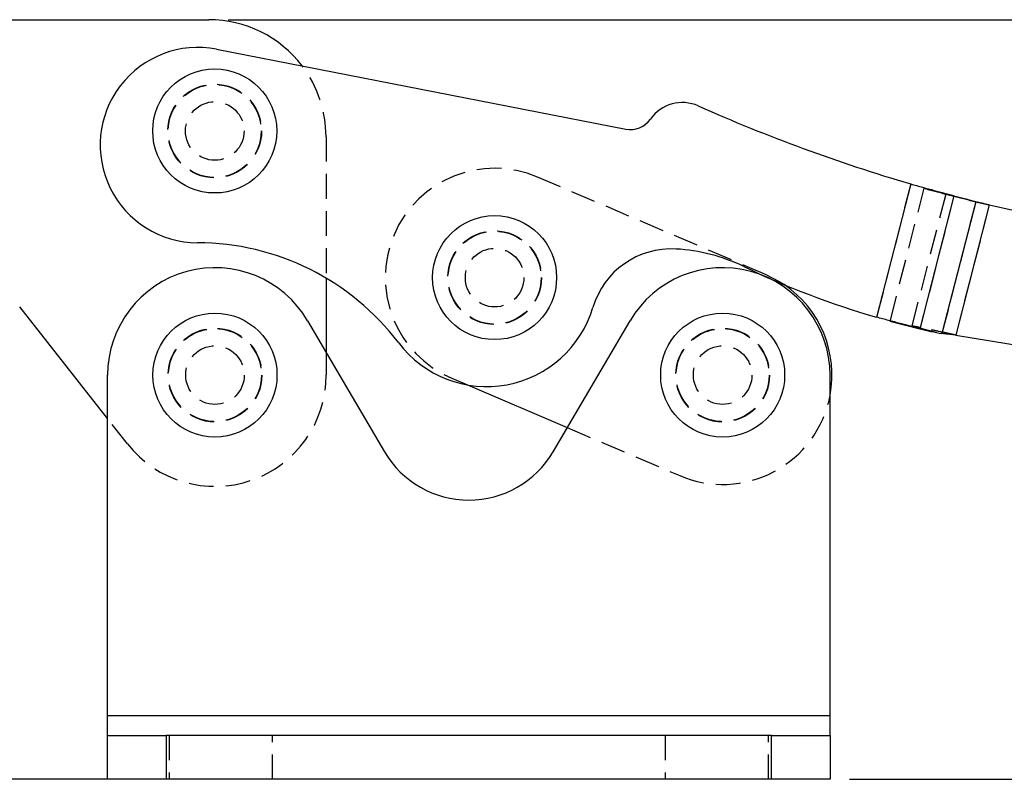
# Model space of a CAD drawing. Extents: x 40 to 416, y 11 to 279.
# Tile 15 of 39: x 108 to 158, y 221 to 260. Entities that reach past the tile are written whole.
import ezdxf

# ---------------------------------------------------------------- set-up
doc = ezdxf.new("R2010")
doc.units = 0
doc.linetypes.add('HIDDEN', pattern=[1.905, 1.27, -0.635])
doc.layers.get('0').update_dxf_attribs({"linetype": 'CONTINUOUS'})
doc.styles.add('SLDTEXTSTYLE0', font='TXT', dxfattribs={"width": 0.75})
doc.dimstyles.new('SLDDIMSTYLE0', dxfattribs={"dimtxt": 3.5, "dimasz": 3.302, "dimexe": 0, "dimexo": 0.0625, "dimgap": 0.875, "dimtad": 1, "dimdec": 0, "dimrnd": 1e-09, "dimzin": 12, "dimtxsty": 'SLDTEXTSTYLE0', "dimsah": 1, "dimcen": 0.09, "dimazin": 3, "dimtfac": 1, "dimtdec": 0, "dimtofl": 0, "dimtmove": 0, "dimatfit": 3, "dimtolj": 1, "dimtzin": 12})

# ---------------------------------------------------------------- blocks, each defined once
blk = doc.blocks.new('_D')
at = {"color": 179, "linetype": 'CONTINUOUS'}
for p, q in [((55.196, 247.597), (43.65, 247.597)), ((44.65, 221.166), (44.65, 247.597)), ((114.048, 221.166), (43.65, 221.166))]:
    blk.add_line(p, q, dxfattribs=at)
for points in [[(44.65, 247.597), (44.142, 244.295), (45.158, 244.295)], [(44.65, 221.166), (45.158, 224.468), (44.142, 224.468)]]:
    blk.add_solid(points, dxfattribs=at)
at = {"color": 179, "linetype": 'CONTINUOUS', "insert": (40.138, 231.904, 0.1), "char_height": 3.5, "attachment_point": 1, "rotation": 90, "style": 'SLDTEXTSTYLE0'}
blk.add_mtext('26', dxfattribs=at)
blk = doc.blocks.new('_D_1')
at = {"color": 179, "linetype": 'CONTINUOUS'}
for p, q in [((118.227, 260.066), (212.043, 260.066)), ((211.043, 260.066), (211.043, 221.166)), ((150.048, 221.166), (212.043, 221.166))]:
    blk.add_line(p, q, dxfattribs=at)
for points in [[(211.043, 260.066), (210.535, 256.764), (211.551, 256.764)], [(211.043, 221.166), (211.551, 224.468), (210.535, 224.468)]]:
    blk.add_solid(points, dxfattribs=at)
at = {"color": 179, "linetype": 'CONTINUOUS', "insert": (206.531, 237.781, 0.1), "char_height": 3.5, "attachment_point": 1, "rotation": 90, "style": 'SLDTEXTSTYLE0'}
blk.add_mtext('39', dxfattribs=at)

msp = doc.modelspace()

# ---------------------------------------------------------------- linework, layer by layer
at = {"color": 7, "linetype": 'CONTINUOUS'}
for p, q in [((97.48341, 260.04379), (117.22708, 260.06598)), ((117.62571, 258.55403), (138.58054, 254.46568)), ((153.17878, 251.65329), (151.43001, 244.82779)), ((155.39417, 251.04077), (153.65107, 244.23743)), ((156.51025, 250.74241), (154.78032, 243.99047)), ((156.51025, 250.74241), (155.89345, 250.90044)), ((157.19993, 250.58525), (155.49128, 243.91636)), ((123.24196, 246.82656), (123.24624, 243.02399)), ((112.04753, 239.63845), (107.5453, 245.36011)), ((122.28985, 244.65209), (126.23634, 237.93382)), ((134.85873, 237.93382), (138.80522, 244.65209)), ((152.10987, 244.6323), (153.65107, 244.23743)), ((155.49128, 243.91636), (159.04578, 243.3372)), ((112.04753, 224.41633), (112.04753, 241.86633)), ((149.04753, 224.41633), (149.04753, 241.86633)), ((130.4716, 241.36374), (135.58907, 239.17711)), ((149.04753, 224.41633), (112.04753, 224.41633)), ((112.04753, 223.41633), (112.04753, 224.41633)), ((149.04753, 223.41633), (149.04753, 224.41633)), ((112.04753, 221.16633), (112.04753, 223.41633)), ((112.04753, 223.41633), (115.04753, 223.41633)), ((115.04753, 223.41633), (115.04753, 221.16633)), ((146.04753, 223.41633), (115.04753, 223.41633)), ((146.04753, 221.16633), (146.04753, 223.41633)), ((146.04753, 223.41633), (149.04753, 223.41633)), ((149.04753, 223.41633), (149.04753, 221.16633)), ((115.04753, 221.16633), (112.04753, 221.16633)), ((146.04753, 221.16633), (115.04753, 221.16633)), ((149.04753, 221.16633), (146.04753, 221.16633))]:
    msp.add_line(p, q, dxfattribs=at)
at = {"color": 7, "linetype": 'HIDDEN'}
for p, q in [((123.23382, 254.07273), (123.24196, 246.82656)), ((145.7479, 247.01593), (134.06935, 252.00605)), ((153.17878, 251.65329), (151.43001, 244.82779)), ((153.85296, 251.43565), (152.10987, 244.6323)), ((154.96904, 251.13729), (153.23911, 244.38534)), ((155.39417, 251.04077), (153.85296, 251.43565)), ((154.85452, 251.16647), (156.39573, 250.77159)), ((155.39417, 251.04077), (153.65107, 244.23743)), ((156.51025, 250.74241), (154.78032, 243.99047)), ((155.89345, 250.90044), (155.49535, 251.00244)), ((157.19993, 250.58525), (155.49128, 243.91636)), ((153.23911, 244.38534), (154.78032, 243.99047)), ((123.24624, 243.02399), (123.24753, 241.87274)), ((129.66861, 241.70686), (130.4716, 241.36374)), ((113.06805, 238.34153), (112.04753, 239.63845)), ((135.58907, 239.17711), (141.34716, 236.71673)), ((149.04753, 224.41633), (112.04753, 224.41633)), ((115.04753, 223.41633), (115.04753, 221.16633)), ((115.19753, 223.41633), (115.19753, 221.16633)), ((120.49753, 221.16633), (120.49753, 223.41633)), ((140.59753, 223.41633), (140.59753, 221.16633)), ((145.89753, 221.16633), (145.89753, 223.41633)), ((146.04753, 221.16633), (146.04753, 223.41633))]:
    msp.add_line(p, q, dxfattribs=at)
at = {"color": 7, "linetype": 'CONTINUOUS', "flags": 128}
msp.add_lwpolyline([(157.19993, 250.58525), (159.27605, 250.12538), (159.44109, 250.09107)], dxfattribs=at)
at = {"color": 7, "linetype": 'HIDDEN', "flags": 128}
msp.add_lwpolyline([(146.69546, 246.4978), (146.45837, 246.65037), (145.7479, 247.01593)], dxfattribs=at)
at = {"color": 7, "linetype": 'CONTINUOUS'}
for centre in [(117.53349, 254.36632), (131.86898, 246.85645), (117.54753, 241.86633), (143.54753, 241.86633)]:
    msp.add_circle(centre, 3.175, dxfattribs=at)
at = {"color": 7, "linetype": 'HIDDEN'}
for centre, radius in [((117.53349, 254.36632), 2.4), ((117.53349, 254.36632), 2.38125), ((117.53349, 254.36632), 1.5), ((131.86898, 246.85645), 2.4), ((131.86898, 246.85645), 2.38125), ((131.86898, 246.85645), 1.5), ((117.54753, 241.86633), 2.4), ((117.54753, 241.86633), 2.38125), ((143.54753, 241.86633), 2.4), ((143.54753, 241.86633), 2.38125), ((117.54753, 241.86633), 1.5), ((143.54753, 241.86633), 1.5)]:
    msp.add_circle(centre, radius, dxfattribs=at)
at = {"color": 7, "linetype": 'CONTINUOUS'}
for centre, radius, start, end in [((117.23382, 254.06599), 6, 37.263062, 90.064395), ((116.66825, 253.64656), 5, 78.960107, 269.808106), ((141.48525, 253.8224), 2, 66.06776, 144.781475), ((178.12116, 336.37058), 88.31274, 246.0677599, 253.5945693), ((138.82185, 255.70251), 1.26015, 258.960107, 324.781475), ((167.35589, 293.54941), 44.15956, 254.28366, 255.782628), ((116.60797, 235.64666), 13, 37.235044, 89.808106), ((140.91747, 244.14161), 4.18871, 86.584284, 163.496122), ((140.61475, 239.06967), 9.26968, 64.356792, 86.584284), ((117.54753, 241.86633), 5.5, 30.43112, 180), ((143.54753, 241.86633), 5.5, 0, 149.56888), ((163.69904, 287.15722), 44.07165, 244.356792, 253.835952), ((143.54753, 241.86633), 5.6, 349.155937, 55.796746), ((131.46894, 246.94109), 5.66582, 217.235044, 343.496122), ((158.92674, 265.65577), 22.05852, 256.162618, 259.165437), ((130.54753, 240.46633), 5, 210.43112, 329.56888)]:
    msp.add_arc(centre, radius, start, end, dxfattribs=at)
at = {"color": 7, "linetype": 'HIDDEN'}
for centre, radius, start, end in [((117.23382, 254.06599), 6, 0.064395, 37.263062), ((131.86898, 246.85645), 5.6, 66.863496, 246.863496), ((165.81398, 293.94161), 44.15679, 254.283601, 255.782664), ((117.54753, 241.86633), 5.7, 218.198371, 0.064395), ((143.54753, 241.86633), 5.6, 246.863496, 349.155937)]:
    msp.add_arc(centre, radius, start, end, dxfattribs=at)
at = {"color": 7, "linetype": 'CONTINUOUS'}
for points, knots in [([(153.17878, 251.65329), (153.38402, 251.59696), (153.7945, 251.48431), (154.38493, 251.32181), (154.93491, 251.16967), (155.24108, 251.08374), (155.39417, 251.04077)], [0, 0, 0, 0, 0.24999981, 0.49999958, 0.75000013, 1, 1, 1, 1]), ([(155.79262, 250.93426), (155.85861, 250.91795), (156.10443, 250.85719), (156.58271, 250.7385), (156.99419, 250.63634), (157.19993, 250.58525)], [0, 0, 0, 0, 0.15502412, 0.57751209, 1, 1, 1, 1]), ([(156.51025, 250.74241), (156.55802, 250.7318), (156.65356, 250.71058), (156.82479, 250.67159), (157.00847, 250.62942), (157.13611, 250.59998), (157.19993, 250.58525)], [0, 0, 0, 0, 0.24999898, 0.50000058, 0.74999925, 1, 1, 1, 1]), ([(153.65107, 244.23743), (153.49751, 244.27855), (153.19039, 244.36079), (152.63899, 244.50738), (152.04715, 244.66435), (151.63572, 244.77331), (151.43001, 244.82779)], [0, 0, 0, 0, 0.25, 0.50000009, 0.75000004, 1, 1, 1, 1]), ([(155.49128, 243.91636), (155.42569, 243.92416), (155.2945, 243.93977), (155.10551, 243.96118), (154.92896, 243.9794), (154.82987, 243.98678), (154.78032, 243.99047)], [0, 0, 0, 0, 0.250000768, 0.499999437, 0.750001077, 1, 1, 1, 1])]:
    msp.add_open_spline(points, degree=3, knots=knots, dxfattribs=at)
at = {"color": 7, "linetype": 'HIDDEN'}
for points, knots in [([(154.96904, 251.13729), (155.12342, 251.09936), (155.43218, 251.02351), (155.98603, 250.8865), (156.58033, 250.73911), (156.99339, 250.63654), (157.19993, 250.58525)], [0, 0, 0, 0, 0.25000002, 0.50000008, 0.75000006, 1, 1, 1, 1]), ([(154.96904, 251.13729), (155.1216, 251.09983), (155.37074, 251.03866), (155.67476, 250.96342), (155.79262, 250.93426)], [0, 0, 0, 0, 0.61234407, 1, 1, 1, 1]), ([(155.49128, 243.91636), (155.28297, 243.96073), (154.86636, 244.04946), (154.26674, 244.17608), (153.70757, 244.29233), (153.39526, 244.35434), (153.23911, 244.38534)], [0, 0, 0, 0, 0.24999995, 0.49999993, 0.74999999, 1, 1, 1, 1]), ([(155.49128, 243.91636), (155.28297, 243.96073), (154.86636, 244.04946), (154.26674, 244.17608), (153.70757, 244.29233), (153.39526, 244.35434), (153.23911, 244.38534)], [0, 0, 0, 0, 0.24999995, 0.49999993, 0.74999999, 1, 1, 1, 1])]:
    msp.add_open_spline(points, degree=3, knots=knots, dxfattribs=at)

# ---------------------------------------------------------------- dimensions: what is measured, and where the dimension line sits
at = {"color": 179, "linetype": 'CONTINUOUS'}
for base, p1, p2, picture, middle in [((211.04258, 221.16633), (117.22708, 260.06598), (149.04753, 221.16633), '_D_1', (211.04258, 241.78887)), ((44.64992, 247.59738), (115.04753, 221.16633), (56.19594, 247.59738), '_D', (44.64992, 235.91186))]:
    dim = msp.add_linear_dim(base=base, p1=p1, p2=p2, angle=90, dimstyle='SLDDIMSTYLE0', dxfattribs=at)
    dim.commit()
    dim.dimension.update_dxf_attribs({"geometry": picture, "text_midpoint": middle, "dimtype": 160})

doc.saveas('drawing.dxf')
